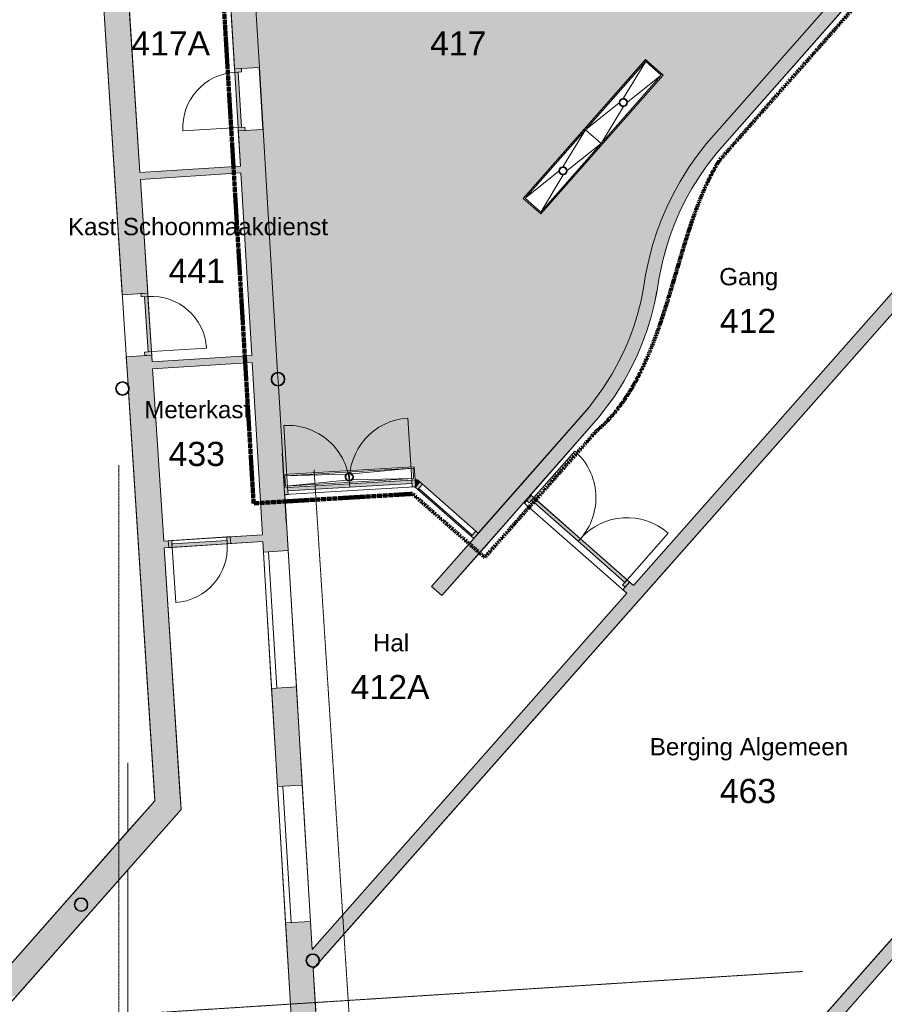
# Model space of a CAD drawing. Header units: millimetres. Extents: x 23089 to 106528, y 39021 to 113498.
# Tile 42 of 50: x 57930 to 70451, y 87874 to 102142. Entities that reach past the tile are written whole.
import ezdxf

# ---------------------------------------------------------------- set-up
doc = ezdxf.new("R2010")
doc.units = ezdxf.units.MM
doc.linetypes.add('Afbreeklijn', pattern=[9, 5, -2, 0, -2])
doc.linetypes.add('ARC Grid Line', pattern=[22.225, 12.7, -3.175, 3.175, -3.175])
for name, color, linetype, lineweight in [('A--A2__Ruwbouw', 8, 'Continuous', 9), ('A--AR9__AlgVoorz', 1, 'Continuous', 9), ('A--L$01A__Algemeen', 7, 'Continuous', 9), ('A--L$07A__Stramien', 1, 'Continuous', 13), ('A--L22__Binnenwanden', 2, 'Continuous', 9), ('A--L23__Vloeren', 3, 'Continuous', 9), ('A--L28__Hoofddraagconstructies', 3, 'Continuous', 9), ('A--L3__Afbouw', 2, 'Continuous', 9), ('A--L74__VasteSanitaireVoorz', 1, 'Continuous', 9), ('A--LD30__DetailPenMiddel', 3, 'Continuous', 9), ('A--LR9__AlgVoorz', 7, 'Continuous', 9), ('A--TR9__AlgVoorz', 1, 'Continuous', 13)]:
    doc.layers.add(name, color=color, linetype=linetype, lineweight=lineweight)
doc.styles.add('Arial', font='arial.ttf', dxfattribs={"height": 350})
doc.styles.add('Arial_1', font='arial.ttf', dxfattribs={"height": 250})

# ---------------------------------------------------------------- blocks, each defined once
blk = doc.blocks.new('32_DO_WB_vo deur enkel1 - vo 2-V1-DO-Begane grond - Nieuwe vloeren')
at = {"layer": 'A--L3__Afbouw'}
h = blk.add_hatch(color=9, dxfattribs=at)
h.paths.add_polyline_path([(570, 50), (520, 50), (520, -50), (570, -50)])
h.paths.add_polyline_path([(-330, 50), (-330, -50), (-280, -50), (-280, 50)])
blk.add_hatch(color=9, dxfattribs=at).paths.add_polyline_path([(520, 50), (-280, 50), (-280, 0), (520, 0)])
at = {"layer": 'A--L$01A__Algemeen'}
blk.add_line((520, 50), (520, 850), dxfattribs=at)
blk.add_arc((520, 50), 800, 90, 180, dxfattribs=at)
at = {"layer": 'A--L3__Afbouw'}
for p, q in [((-280, 50), (-330, 50)), ((-330, 50), (-330, -50)), ((520, 50), (-280, 50)), ((-280, 50), (-280, 0)), ((-280, -50), (-280, 50)), ((520, 0), (520, 50)), ((570, 50), (520, 50)), ((520, 50), (520, -50)), ((570, -50), (570, 50)), ((-330, -50), (-280, -50)), ((-280, 0), (520, 0)), ((520, -50), (570, -50))]:
    blk.add_line(p, q, dxfattribs=at)
blk = doc.blocks.new('32_DO_WB_vo deur enkel1 - vo 2-1766231-DO-Begane grond - Nieuwe vloeren')
at = {"layer": 'A--L3__Afbouw'}
h = blk.add_hatch(color=9, dxfattribs=at)
h.paths.add_polyline_path([(570, 85), (570, 185), (520, 185), (520, 85), (564, 85)])
h.paths.add_polyline_path([(-280, 85), (-280, 185), (-330, 185), (-330, 85), (-313, 85)])
blk.add_hatch(color=9, dxfattribs=at).paths.add_polyline_path([(520, 135), (520, 185), (-280, 182), (-280, 135), (272, 135)])
at = {"layer": 'A--L$01A__Algemeen'}
blk.add_line((520, 185), (520, 985), dxfattribs=at)
blk.add_arc((520, 185), 800, 90, 180, dxfattribs=at)
at = {"layer": 'A--L3__Afbouw'}
for p, q in [((-280, 185), (-330, 185)), ((-330, 185), (-330, 85)), ((520, 185), (-280, 185)), ((-280, 185), (-280, 135)), ((-280, 85), (-280, 185)), ((520, 135), (520, 185)), ((570, 185), (520, 185)), ((520, 185), (520, 85)), ((570, 85), (570, 185)), ((-330, 85), (-280, 85)), ((-280, 135), (520, 135)), ((520, 85), (570, 85))]:
    blk.add_line(p, q, dxfattribs=at)
blk = doc.blocks.new('32_DO_WB_vo deur enkel1 - vo 2-1766233-DO-Begane grond - Nieuwe vloeren')
at = {"layer": 'A--L3__Afbouw'}
h = blk.add_hatch(color=9, dxfattribs=at)
h.paths.add_polyline_path([(570, -180), (570, -80), (520, -80), (520, -180), (564, -180)])
h.paths.add_polyline_path([(-280, -180), (-280, -80), (-330, -80), (-330, -180)])
blk.add_hatch(color=9, dxfattribs=at).paths.add_polyline_path([(520, -180), (520, -130), (-280, -133), (-280, -180)])
at = {"layer": 'A--L$01A__Algemeen'}
blk.add_line((520, -180), (520, -980), dxfattribs=at)
blk.add_arc((520, -180), 800, 180, 270, dxfattribs=at)
at = {"layer": 'A--L3__Afbouw'}
for p, q in [((-330, -180), (-330, -80)), ((-330, -80), (-280, -80)), ((-280, -80), (-280, -180)), ((-280, -130), (520, -130)), ((-280, -180), (-280, -130)), ((520, -180), (520, -80)), ((520, -80), (570, -80)), ((520, -130), (520, -180)), ((570, -80), (570, -180)), ((-280, -180), (-330, -180)), ((520, -180), (-280, -180)), ((570, -180), (520, -180))]:
    blk.add_line(p, q, dxfattribs=at)
blk = doc.blocks.new('32_DO_WB_vo deur dubbel - vo-1960558-DO-Begane grond - Nieuwe vloeren')
at = {"layer": 'A--L3__Afbouw'}
h = blk.add_hatch(color=9, dxfattribs=at)
h.paths.add_polyline_path([(-1315, -50), (-1265, -50), (-1265, 50), (-1315, 50), (-1315, -8)])
h.paths.add_polyline_path([(535, -50), (585, -42), (585, 50), (535, 50), (535, -39)])
for points in [[(-1265, 0), (-365, 0), (-365, 50), (-1265, 50)], [(-365, 0), (535, 0), (535, 50), (-365, 50)]]:
    blk.add_hatch(color=9, dxfattribs=at).paths.add_polyline_path(points)
at = {"layer": 'A--L$01A__Algemeen'}
for p, q in [((-1265, 50), (-1265, 950)), ((535, 50), (535, 950))]:
    blk.add_line(p, q, dxfattribs=at)
for centre, start, end in [((-1265, 50), 360, 90), ((535, 50), 90, 180)]:
    blk.add_arc(centre, 900, start, end, dxfattribs=at)
at = {"layer": 'A--L3__Afbouw'}
for p, q in [((-1265, 50), (-1315, 50)), ((-1315, 50), (-1315, -50)), ((-365, 50), (-1265, 50)), ((-1265, 50), (-1265, 0)), ((-1265, -50), (-1265, 50)), ((-365, 0), (-365, 50)), ((535, 50), (-365, 50)), ((-365, 50), (-365, 0)), ((535, 0), (535, 50)), ((585, 50), (535, 50)), ((535, 50), (535, -50)), ((585, -50), (585, 50)), ((-1315, -50), (-1265, -50)), ((-1265, 0), (-365, 0)), ((-365, 0), (535, 0)), ((535, -50), (585, -50))]:
    blk.add_line(p, q, dxfattribs=at)
blk = doc.blocks.new('32_DO_WB_vo deur dubbel - vo-1929432-DO-Begane grond - Nieuwe vloeren')
at = {"layer": 'A--L3__Afbouw'}
h = blk.add_hatch(color=9, dxfattribs=at)
h.paths.add_polyline_path([(585, -25), (585, 75), (535, 75), (541, -25)])
h.paths.add_polyline_path([(-1265, -25), (-1265, 75), (-1315, 75), (-1315, -25), (-1270, -25)])
for points in [[(-365, 25), (-365, 75), (-1265, 75), (-1265, 25)], [(535, 25), (528, 75), (-365, 75), (-365, 25), (33, 25)]]:
    blk.add_hatch(color=9, dxfattribs=at).paths.add_polyline_path(points)
at = {"layer": 'A--L$01A__Algemeen'}
for p, q in [((-1265, 75), (-1265, 975)), ((535, 75), (535, 975))]:
    blk.add_line(p, q, dxfattribs=at)
for centre, start, end in [((-1265, 75), 360, 90), ((535, 75), 90, 180)]:
    blk.add_arc(centre, 900, start, end, dxfattribs=at)
at = {"layer": 'A--L3__Afbouw'}
for p, q in [((-1265, 75), (-1315, 75)), ((-1315, 75), (-1315, -25)), ((-365, 75), (-1265, 75)), ((-1265, 75), (-1265, 25)), ((-1265, -25), (-1265, 75)), ((-1265, 25), (-365, 25)), ((-365, 25), (-365, 75)), ((535, 75), (-365, 75)), ((-365, 75), (-365, 25)), ((-365, 25), (535, 25)), ((535, 25), (535, 75)), ((585, 75), (535, 75)), ((535, 75), (535, -25)), ((585, -25), (585, 75)), ((-1315, -25), (-1265, -25)), ((535, -25), (585, -25))]:
    blk.add_line(p, q, dxfattribs=at)
blk = doc.blocks.new('28_SCF_ARC_stalen_kolom_rond - Stalen kolom ø200mm-V38-DO-Begane grond - Nieuwe vloeren')
at = {"layer": 'A--L28__Hoofddraagconstructies'}
h = blk.add_hatch(color=9, dxfattribs=at)
h.paths.add_polyline_path([(-17, -98), (17, -98), (50, -87), (80, -58), (95, -31), (98, 12), (94, 34), (59, 79), (45, 88), (16, 98), (-17, 98), (-50, 87), (-77, 64), (-98, 12), (-100, 0), (-94, -34), (-77, -64), (-45, -88)])
h.paths.add_polyline_path([(16, -89), (-21, -87), (-50, -74), (-77, -45), (-85, -31), (-88, 12), (-83, 34), (-61, 64), (-45, 78), (-16, 89), (21, 87), (61, 64), (69, 58), (88, 12), (90, 0), (77, -45), (69, -58), (45, -78), (17, -88)])
for radius, start, end in [(100, 360, 180), (100, 180, 360), (90, 0, 180), (90, 180, 360)]:
    blk.add_arc((0, 0), radius, start, end, dxfattribs=at)
blk = doc.blocks.new('28_SCF_ARC_stalen_kolom_rond - Stalen kolom ø200mm-V39-DO-Begane grond - Nieuwe vloeren')
at = {"layer": 'A--L28__Hoofddraagconstructies'}
for radius, start, end in [(100, 360, 180), (100, 180, 360), (90, 0, 180), (90, 180, 360)]:
    blk.add_arc((0, 0), radius, start, end, dxfattribs=at)
blk = doc.blocks.new('28_SCF_ARC_stalen_kolom_rond - Stalen kolom ø200mm-1729722-DO-Begane grond - Nieuwe vloeren')
at = {"layer": 'A--L28__Hoofddraagconstructies'}
h = blk.add_hatch(color=9, dxfattribs=at)
h.paths.add_polyline_path([(16, -98), (17, -98), (50, -87), (77, -64), (95, -31), (100, 0), (94, 34), (69, 71), (45, 88), (16, 98), (-17, 98), (-50, 87), (-77, 64), (-95, 31), (-100, 0), (-94, -34), (-77, -64), (-45, -88), (-16, -98)])
h.paths.add_polyline_path([(16, -89), (-21, -87), (-50, -74), (-77, -45), (-85, -31), (-90, 0), (-77, 45), (-61, 64), (-45, 78), (-16, 89), (17, 88), (61, 64), (77, 45), (85, 31), (90, 0), (77, -45), (69, -58), (45, -78), (17, -88)])
for radius, start, end in [(100, 360, 180), (100, 180, 360), (90, 0, 180), (90, 180, 360)]:
    blk.add_arc((0, 0), radius, start, end, dxfattribs=at)
blk = doc.blocks.new('32_WI_WB_fixed glass - Ontwerpraam-2258922-DO-Begane grond - Nieuwe vloeren')
at = {"layer": 'A--L3__Afbouw'}
h = blk.add_hatch(color=9, dxfattribs=at)
h.paths.add_polyline_path([(-563, 50), (-563, -50), (-513, -50), (-513, 50), (-531, 50)])
h.paths.add_polyline_path([(513, 50), (513, -50), (563, -50), (556, 50), (551, 50)])
blk.add_hatch(color=9, dxfattribs=at).paths.add_polyline_path([(-513, 50), (-513, 29), (513, 29), (513, 50), (-449, 50)])
for p, q in [((-513, 50), (-563, 50)), ((-563, 50), (-563, -50)), ((513, 50), (-513, 50)), ((-513, 50), (-513, 29)), ((-513, -50), (-513, 50)), ((-513, 29), (513, 29)), ((513, 29), (513, 50)), ((513, 50), (513, -50)), ((563, 50), (513, 50)), ((-563, -50), (-513, -50)), ((-513, -50), (513, -50)), ((513, -50), (563, -50))]:
    blk.add_line(p, q, dxfattribs=at)
blk = doc.blocks.new('52_PF_FB_ARC_Gutter_dubbele_afvoer_Maatwerk - Maatwerk_w_340-2573511-DO-Begane grond - Nieuwe vloeren')
at = {"layer": 'A--L$01A__Algemeen'}
for p, q in [((-702, 45), (-1320, 150)), ((-1320, -150), (-1320, 150)), ((-1320, 150), (0, 150)), ((-618, 45), (0, 150)), ((618, 45), (0, 150)), ((0, -150), (0, 150)), ((0, 150), (1320, 150)), ((0, 150), (0, -150)), ((702, 45), (1320, 150)), ((1320, 150), (1320, -150)), ((-1320, -150), (-702, -40)), ((0, -150), (-618, -40)), ((0, -150), (618, -40)), ((1320, -150), (702, -40)), ((0, -150), (-1320, -150)), ((1320, -150), (0, -150))]:
    blk.add_line(p, q, dxfattribs=at)
for centre, radius in [((-660, 3), 60), ((-660, 3), 50), ((660, 3), 60), ((660, 3), 50)]:
    blk.add_circle(centre, radius, dxfattribs=at)
at = {"layer": 'A--L74__VasteSanitaireVoorz'}
for p, q in [((1340, 170), (-1340, 170)), ((-1340, 170), (-1340, -170)), ((1320, 150), (-1320, 150)), ((-1320, 150), (-1320, -150)), ((-1320, 150), (1320, 150)), ((-1320, -150), (-1320, 150)), ((1320, -150), (1320, 150)), ((1320, 150), (1320, -150)), ((1340, -170), (1340, 170)), ((-1340, -170), (1340, -170)), ((-1320, -150), (1320, -150)), ((1320, -150), (-1320, -150))]:
    blk.add_line(p, q, dxfattribs=at)
for centre, radius, start, end in [((-660, 3), 60, 0, 180), ((-660, 3), 60, 180, 360), ((-660, 3), 50, 0, 180), ((-660, 3), 50, 120, 180), ((-660, 3), 50, 180, 360), ((-660, 3), 50, 180, 246.322), ((-660, 3), 50, 45, 105), ((-660, 3), 50, 255, 360), ((-660, 3), 50, 16.5905, 30), ((-660, 3), 50, 0, 15), ((660, 3), 60, 0, 180), ((660, 3), 60, 180, 360), ((660, 3), 50, 0, 180), ((660, 3), 50, 0, 180), ((660, 3), 50, 180, 360), ((660, 3), 50, 180, 255), ((660, 3), 50, 270, 360)]:
    blk.add_arc(centre, radius, start, end, dxfattribs=at)
blk = doc.blocks.new('52_PF_FB_ARC_Gutter_Maatmerk - Maatwerk_ROOSTERTYPE_w_190-2573742-DO-Begane grond - Nieuwe vloeren')
at = {"layer": 'A--L$01A__Algemeen'}
for p, q in [((-42, 45), (-930, 75)), ((-930, -75), (-930, 75)), ((-930, 75), (930, 75)), ((42, 45), (930, 75)), ((930, 75), (930, -75)), ((-930, -75), (-42, -40)), ((930, -75), (-930, -75)), ((930, -75), (42, -40))]:
    blk.add_line(p, q, dxfattribs=at)
for radius in [60, 50]:
    blk.add_circle((0, 3), radius, dxfattribs=at)
at = {"layer": 'A--L74__VasteSanitaireVoorz'}
for p, q in [((950, 95), (-950, 95)), ((930, 75), (-930, 75)), ((-930, 75), (-930, -75)), ((-930, 75), (930, 75)), ((-930, -75), (-930, 75)), ((930, -75), (930, 75)), ((930, 75), (930, -75)), ((950, -95), (950, 95)), ((-930, -75), (930, -75)), ((930, -75), (-930, -75))]:
    blk.add_line(p, q, dxfattribs=at)
for radius, start, end in [(60, 0, 180), (60, 180, 360), (50, 0, 180), (50, 60, 180), (50, 180, 360), (50, 180, 300), (50, 315, 360), (50, 0, 30)]:
    blk.add_arc((0, 3), radius, start, end, dxfattribs=at)

msp = doc.modelspace()

# ---------------------------------------------------------------- hatches: boundary and pattern name
at = {"layer": 'A--A2__Ruwbouw'}
h = msp.add_hatch(color=9, dxfattribs=at)
h.paths.add_polyline_path([(62844.2, 71262.4), (63203.5, 71285), (62993.4, 74800.5), (62634, 74779.1), (62842.8, 71285)])
h.paths.add_polyline_path([(62580.4, 75677.5), (62939.7, 75698.9), (62704.5, 79634.9), (62681.3, 79634.9), (62638.3, 79655.4), (62614.1, 79682.9), (62604.1, 79702.6), (62598.6, 79733.4), (62604.7, 79767.7), (62638.3, 79811.3), (62657.9, 79823.3), (62692.8, 79831.8), (62602.1, 81348.9), (62242.7, 81327.4), (62579.1, 75698.9)])
h.paths.add_polyline_path([(62683, 79644.7), (62703.9, 79644.7), (62693.3, 79822), (62677.4, 79820), (62637.4, 79797.6), (62622, 79777.9), (62614.1, 79764.1), (62608.6, 79733.4), (62622, 79688.8), (62637.4, 79669.1), (62657.9, 79653.9), (62681.3, 79645.4)])
h.paths.add_polyline_path([(62124.6, 83303.9), (62484, 83325.3), (62180.2, 88409.5), (62156.9, 88409.5), (62114, 88430.1), (62089.7, 88457.5), (62079.6, 88478.2), (62074.3, 88508), (62084.2, 88548.9), (62114, 88586), (62129.9, 88596.7), (62168.4, 88606.5), (62140.5, 89074.2), (61781.1, 89052.7), (61951.4, 86203.7)])
h.paths.add_polyline_path([(62162.1, 88419.4), (62179.6, 88419.4), (62164.6, 88596.7), (62153.1, 88594.6), (62113, 88572.3), (62097.7, 88552.6), (62089.7, 88538.8), (62084.3, 88508), (62097.7, 88463.4), (62113, 88443.7), (62129.3, 88430.1), (62158.7, 88419.4)])
h.paths.add_polyline_path([(61663, 91029.1), (62022.4, 91050.6), (61937.4, 92473.1), (61578, 92451.6)])
h.paths.add_polyline_path([(61459.9, 94428.1), (61819.3, 94449.6), (61672.5, 96834.5), (61653.5, 96834.5), (61610.5, 96855.1), (61586.3, 96882.5), (61576.3, 96902.2), (61570.9, 96933), (61586.3, 96983.5), (61610.5, 97010.9), (61626.4, 97021.6), (61665, 97031.5), (61452.4, 100551), (61095.3, 100529.6), (61458.6, 94449.6)])
h.paths.add_polyline_path([(61671.9, 96844.4), (61676.2, 96844.4), (61661.4, 97021.6), (61649.7, 97019.6), (61609.6, 96997.3), (61594.3, 96977.6), (61586.3, 96963.8), (61580.9, 96933), (61594.3, 96888.4), (61609.6, 96868.7), (61625.9, 96855.1), (61655.2, 96844.4)])
h.paths.add_polyline_path([(61041.6, 101428), (61401, 101449.5), (61164, 105414.3), (61139.6, 105414.8), (61097.8, 105434.9), (61073.6, 105462.3), (61064.2, 105478.6), (61058.2, 105512.8), (61073.6, 105563.3), (61097.8, 105590.8), (61118.4, 105603.1), (61152.3, 105611.3), (60788.6, 111697.3), (60443.9, 111431.1), (61040.3, 101449.5)])
h.paths.add_polyline_path([(61163.5, 105424.2), (61152.9, 105601.5), (61137, 105599.4), (61096.9, 105577.1), (61081.6, 105557.4), (61072.4, 105537), (61068.2, 105512.8), (61081.6, 105468.2), (61096.9, 105448.5), (61113.2, 105434.9), (61145.8, 105424.2)])
h = msp.add_hatch(color=9, dxfattribs=at)
h.paths.add_polyline_path([(59888.5, 90824.3), (60234, 91215.6), (59838.9, 97281.6), (59472.9, 97257.9), (59503.8, 96848.9), (59515.1, 96821.6), (59519.2, 96798.4), (59506.7, 96734.2), (59735, 93200.1)])
h.paths.add_polyline_path([(59504.3, 96770.9), (59509.2, 96798.4), (59502.6, 96798.4), (59503.8, 96779.7)])
h.paths.add_polyline_path([(59414.9, 98156.1), (59784.1, 98179.9), (59294.3, 105761.8), (58925.1, 105737.9), (59305.4, 99850.7)])
h.paths.add_polyline_path([(58794.9, 107753.7), (59164.1, 107777.6), (59074, 109173.1), (58704.7, 109149.2), (58717.7, 108948.7)])
h = msp.add_hatch(color=9, dxfattribs=at)
h.paths.add_polyline_path([(68029.9, 100217.4), (70172.7, 102649.8), (70022.6, 102782), (67875.9, 100345.2), (67921.1, 100307.7)])
h.paths.add_polyline_path([(71239.4, 103860.6), (71240.4, 103861.8), (71238.1, 103861.8)])
for points in [[(67890.9, 100039.4), (68029.9, 100217.4), (67875.9, 100345.2), (67729.9, 100158.2), (67875.9, 100050.5)], [(67792.9, 99898.4), (67890.9, 100039.4), (67729.9, 100158.2), (67626, 100008.8)], [(59677.7, 99826.2), (61131.7, 99920.2), (61125.8, 100020), (59671.7, 99920.2), (59676.2, 99850.7)], [(67665.9, 99696.4), (67792.9, 99898.4), (67626, 100008.8), (67493.7, 99798.2)], [(67573.9, 99530.4), (67665.9, 99696.4), (67493.7, 99798.2), (67396.3, 99622.6), (67493.7, 99572.1)], [(67482.9, 99342.4), (67573.9, 99530.4), (67396.3, 99622.6), (67300.7, 99425.1)], [(67409.9, 99170.4), (67482.9, 99342.4), (67300.7, 99425.1), (67224.2, 99244.9)], [(67350.9, 99014.4), (67409.9, 99170.4), (67224.2, 99244.9), (67162, 99080.4), (67333.9, 99020.4)], [(67291.9, 98830.4), (67350.9, 99014.4), (67162, 99080.4), (67100.1, 98887.2), (67224.2, 98850.5)], [(67243.9, 98653.4), (67291.9, 98830.4), (67100.1, 98887.2), (67049.4, 98700.3), (67100.1, 98688.1)], [(67191.9, 98407.4), (67243.9, 98653.4), (67049.4, 98700.3), (66995.2, 98444.1), (67100.1, 98424.6)], [(67160.9, 98215.4), (67191.9, 98407.4), (66995.2, 98444.1), (66964.1, 98251), (67123.9, 98222.1)], [(67123.9, 98030.4), (67160.9, 98215.4), (66964.1, 98251), (66928.7, 98074.3), (67100.1, 98035.8)], [(67074.9, 97834.4), (67123.9, 98030.4), (66928.7, 98074.3), (66882.1, 97887.7), (67049.4, 97841.5)], [(67018.9, 97649.4), (67074.9, 97834.4), (66882.1, 97887.7), (66828.9, 97712.2), (66995.2, 97657.3)], [(66951.9, 97462.4), (67018.9, 97649.4), (66828.9, 97712.2), (66765.4, 97535), (66877.9, 97491.2)], [(66877.9, 97286.4), (66951.9, 97462.4), (66765.4, 97535), (66695.4, 97368.3), (66828.9, 97308.4)], [(66781.9, 97085.4), (66877.9, 97286.4), (66695.4, 97368.3), (66603.9, 97176.8), (66765.4, 97093.9)], [(59855, 97082.2), (61295.3, 97182), (61289.8, 97275.1), (59848.6, 97182)], [(66683.9, 96907.4), (66781.9, 97085.4), (66603.9, 97176.8), (66511.6, 97009.1), (66603.9, 96954.6)], [(66541.9, 96682.4), (66683.9, 96907.4), (66511.6, 97009.1), (66377, 96795.9), (66511.6, 96703.3)], [(66316.1, 96380.7), (66541.9, 96682.4), (66377, 96795.9), (66160.7, 96506.8), (66171.5, 96498)], [(65331.1, 95259), (66316.1, 96380.7), (66160.7, 96506.8), (65180.9, 95391.1), (65330.8, 95259.3)], [(63662.4, 95373.6), (63672, 95381.2), (63726.3, 95442.9), (63689.4, 95475.4), (63656.6, 95470.4), (63662.4, 95373.8)], [(64043.6, 93796.9), (65330.7, 95259.2), (65180.4, 95391.1), (63893.5, 93929), (64005, 93830.8)]]:
    msp.add_hatch(color=9, dxfattribs=at).paths.add_polyline_path(points)
h = msp.add_hatch(color=9, dxfattribs=at)
h.paths.add_polyline_path([(62181.5, 88387.1), (62191.7, 88409.5), (62180.2, 88409.5)])
h.paths.add_polyline_path([(62179.6, 88419.4), (62191.7, 88420), (62224.3, 88435.6), (62259.5, 88480.6), (62264.3, 88508), (62250.9, 88552.6), (62235.6, 88572.3), (62219.3, 88586), (62169, 88596.7), (62176.1, 88478.2)])
h.paths.add_polyline_path([(62270.8, 88488.3), (70712.6, 98050.6), (70557.6, 98177.3), (62164.6, 88670.2), (62168.4, 88606.5), (62191.7, 88606.5), (62234.6, 88586), (62258.9, 88558.5), (62268.9, 88538.8), (62272.1, 88495.8)])
h = msp.add_hatch(color=9, dxfattribs=at)
h.paths.add_polyline_path([(68334.1, 85994.2), (74138.8, 92583.2), (73988.7, 92715.4), (68184, 86126.4), (68250.1, 86068.2)])
h.paths.add_polyline_path([(75394.8, 94008.9), (76238.8, 94967.1), (76088.8, 95099.3), (75244.7, 94141.1), (75393, 94010.4)])
h.paths.add_polyline_path([(76820.6, 95627.4), (76961.5, 95796.4), (76815.9, 95924.7), (76670.5, 95759.6), (76722.8, 95713.5)])
h.paths.add_polyline_path([(77547.7, 96452.8), (78466.4, 97495.6), (78316.3, 97627.8), (77397.6, 96585)])
h = msp.add_hatch(color=9, dxfattribs=at)
h.paths.add_polyline_path([(66720.5, 93830.8), (66816.6, 93946.1), (66763.4, 93992.9), (66664.2, 93880.4), (66716.5, 93834.3)])
h.paths.add_polyline_path([(65238.6, 95136.4), (65337.8, 95249), (65329.2, 95256.5), (65230.1, 95144)])
h = msp.add_hatch(color=9, dxfattribs=at)
h.paths.add_polyline_path([(60022.6, 94487.3), (60087.5, 94491.5), (60081, 94591.3), (60016.7, 94579.5)])
h.paths.add_polyline_path([(60985.6, 94549.5), (61450.4, 94587.1), (61444.9, 94679.4), (60979.2, 94649.3), (60983.7, 94579.5)])
h = msp.add_hatch(color=9, dxfattribs=at)
h.paths.add_polyline_path([(57361.4, 87961.7), (57884.4, 87995.1), (60267.6, 90694.7), (60234, 91215.6), (57384.8, 87988.2)])
h.paths.add_polyline_path([(58803.2, 89220.2), (58801.4, 89220.2), (58763.7, 89236.4), (58734.2, 89268.2), (58724.2, 89287.9), (58721, 89331.1), (58734.2, 89369.2), (58758.5, 89396.6), (58774.4, 89407.3), (58803.2, 89417.2), (58836.2, 89417.2), (58879.1, 89396.6), (58903.4, 89369.2), (58916.6, 89331.1), (58918.8, 89318.7), (58903.4, 89268.2), (58879.1, 89240.7), (58863.2, 89230.1), (58834.4, 89220.2)])
h.paths.add_polyline_path([(58834.4, 89230.1), (58880.1, 89254.4), (58895.4, 89274.1), (58903.4, 89287.9), (58906.6, 89331.1), (58895.4, 89363.3), (58872.2, 89389.6), (58863.8, 89396.6), (58834.4, 89407.3), (58797.6, 89405.3), (58757.5, 89383), (58742.2, 89363.3), (58731, 89331.1), (58728.8, 89318.7), (58742.2, 89274.1), (58757.5, 89254.4), (58773.8, 89240.7), (58803.2, 89230.1)])
at = {"layer": 'A--AR9__AlgVoorz'}
h = msp.add_hatch(color=201, dxfattribs=at)
h.paths.add_polyline_path([(64538.3, 94661.6), (66171.5, 96521.3), (66421, 96865.6), (66553.6, 97085.4), (66656.3, 97286.4), (66750.2, 97498.7), (66806.5, 97649.4), (66874, 97861.1), (66917.8, 98030.4), (66956.9, 98215.4), (67084.7, 98830.4), (67140.9, 99014.4), (67210.2, 99207.7), (67300.7, 99425.1), (67465.5, 99747.3), (67556.7, 99898.4), (67709.5, 100128.8), (67792.9, 100238.9), (67921.1, 100396.5), (69915.5, 102660.4), (63832.1, 107948.6), (61191.7, 104951.1), (61665, 97031.5), (61688.2, 97031.5), (61735.2, 97007.6), (61755.4, 96983.5), (61766.4, 96958.1), (61770.9, 96933), (61755.4, 96882.5), (61730, 96854.1), (61715.3, 96844.4), (61676.7, 96834.5), (61748.6, 95549.7), (63645.1, 95663.1), (63662.4, 95473.8), (63697.8, 95468), (64571.2, 94699.1), (64538.2, 94661.7)])
h.paths.add_polyline_path([(61676.2, 96844.4), (61692.1, 96846.4), (61730, 96866.9), (61747.5, 96888.4), (61755.4, 96902.2), (61760.9, 96933), (61747.5, 96977.6), (61730, 96999.1), (61715.9, 97010.9), (61665.6, 97021.6), (61676, 96846.4)])
h.paths.add_polyline_path([(65478.9, 99326.6), (65223.8, 99551.3), (66995.3, 101562.3), (67250.4, 101337.6), (65586.1, 99448.3)])

# ---------------------------------------------------------------- linework, layer by layer
at = {"layer": 'A--L$07A__Stramien', "linetype": 'ARC Grid Line'}
for p, q in [((59365.9, 95686.5), (59365.9, 39742)), ((62193.3, 95618), (65785.5, 39742)), ((69268.3, 88349.7), (24200.6, 85478.1))]:
    msp.add_line(p, q, dxfattribs=at)
at = {"layer": 'A--L22__Binnenwanden', "lineweight": 15}
for p, q in [((58925.1, 105737.9), (59414.9, 98156.1)), ((61401, 101449.5), (61191.7, 104951.1)), ((60934.9, 103214.2), (61041.6, 101428)), ((59671.3, 99926), (59465, 103119.2)), ((69915.5, 102660.4), (67875.9, 100345.2)), ((68029.9, 100217.4), (70172.7, 102649.8)), ((61041.6, 101428), (61401, 101449.5)), ((61454.7, 100551.1), (61095.3, 100529.6)), ((61095.3, 100529.6), (61125.8, 100020)), ((61665, 97031.5), (61454.7, 100551.1)), ((67875.9, 100345.2), (67729.9, 100158.2)), ((67729.9, 100158.2), (67626, 100008.8)), ((67890.9, 100039.4), (68029.9, 100217.4)), ((61125.8, 100020), (59671.3, 99926)), ((67792.9, 99898.4), (67890.9, 100039.4)), ((59677.7, 99826.2), (61131.7, 99920.2)), ((61131.7, 99920.2), (61289.8, 97275.1)), ((67626, 100008.8), (67493.7, 99798.2)), ((67665.9, 99696.4), (67792.9, 99898.4)), ((59784.1, 98179.9), (59677.7, 99826.2)), ((67493.7, 99798.2), (67396.3, 99622.6)), ((67396.3, 99622.6), (67300.7, 99425.1)), ((67573.9, 99530.4), (67665.9, 99696.4)), ((67482.9, 99342.4), (67573.9, 99530.4)), ((67300.7, 99425.1), (67224.2, 99244.9)), ((67409.9, 99170.4), (67482.9, 99342.4)), ((67224.2, 99244.9), (67162, 99080.4)), ((67350.9, 99014.4), (67409.9, 99170.4)), ((67162, 99080.4), (67100.1, 98887.2)), ((67100.1, 98887.2), (67049.4, 98700.3)), ((67291.9, 98830.4), (67350.9, 99014.4)), ((67243.9, 98653.4), (67291.9, 98830.4)), ((67049.4, 98700.3), (66995.2, 98444.1)), ((67191.9, 98407.4), (67243.9, 98653.4)), ((66995.2, 98444.1), (66964.1, 98251)), ((67160.9, 98215.4), (67191.9, 98407.4)), ((59414.9, 98156.1), (59784.1, 98179.9)), ((70628.7, 98257.8), (66819.8, 93943.3)), ((66964.1, 98251), (66928.7, 98074.3)), ((67123.9, 98030.4), (67160.9, 98215.4)), ((62270.8, 88488.3), (70712.6, 98050.6)), ((66928.7, 98074.3), (66882.1, 97887.7)), ((67074.9, 97834.4), (67123.9, 98030.4)), ((66882.1, 97887.7), (66828.9, 97712.2)), ((67018.9, 97649.4), (67074.9, 97834.4)), ((66828.9, 97712.2), (66765.4, 97535)), ((66951.9, 97462.4), (67018.9, 97649.4)), ((66765.4, 97535), (66695.4, 97368.3)), ((66877.9, 97286.4), (66951.9, 97462.4)), ((66695.4, 97368.3), (66603.9, 97176.8)), ((59842.1, 97281.8), (59472.9, 97257.9)), ((59472.9, 97257.9), (59498.7, 96857.6)), ((59848.6, 97182), (59842.1, 97281.8)), ((61289.8, 97275.1), (59848.6, 97182)), ((59855, 97082.2), (61295.7, 97175.3)), ((61295.7, 97175.3), (61444.9, 94679.4)), ((66603.9, 97176.8), (66511.6, 97009.1)), ((66781.9, 97085.4), (66877.9, 97286.4)), ((60016.2, 94587.1), (59855, 97082.2)), ((61676.2, 96844.4), (61665.6, 97021.6)), ((66683.9, 96907.4), (66781.9, 97085.4)), ((66511.6, 97009.1), (66377, 96795.9)), ((66541.9, 96682.4), (66683.9, 96907.4)), ((59500.2, 96835.5), (59504.3, 96770.9)), ((59505.6, 96751.2), (59888.5, 90824.3)), ((61735, 95859.5), (61676.7, 96834.5)), ((66377, 96795.9), (66160.7, 96506.8)), ((66316.1, 96380.7), (66541.9, 96682.4)), ((66160.7, 96506.8), (65180.8, 95391)), ((65331.1, 95259), (66316.1, 96380.7)), ((61730, 95859.2), (61735, 95859.5)), ((61789.7, 94861), (61730, 95859.2)), ((63689.4, 95475.4), (63656.5, 95473.4)), ((63656.5, 95473.4), (63662.4, 95373.6)), ((63726.3, 95442.9), (63689.4, 95475.4)), ((63662.4, 95373.6), (63654.3, 95373.1)), ((63654.3, 95373.1), (63660.2, 95367.9)), ((63660.2, 95367.9), (63726.3, 95442.9)), ((65180.6, 95391.3), (63893.5, 93929)), ((65180.9, 95391.1), (65180.6, 95391.3)), ((64043.6, 93796.9), (65330.7, 95259.2)), ((65329.2, 95256.5), (65230.1, 95144)), ((65238.6, 95136.4), (65337.8, 95249)), ((65337.8, 95249), (65329.2, 95256.5)), ((65330.8, 95259.3), (65331.1, 95259)), ((65230.1, 95144), (65238.6, 95136.4)), ((61794.7, 94861.3), (61789.7, 94861)), ((61819.3, 94449.6), (61794.7, 94861.3)), ((61444.9, 94679.4), (60979.2, 94649.3)), ((60979.2, 94649.3), (60985.6, 94549.5)), ((60081, 94591.3), (60016.2, 94587.1)), ((60022.6, 94487.3), (60087.5, 94491.5)), ((60267.6, 90694.7), (60022.6, 94487.3)), ((60087.5, 94491.5), (60081, 94591.3)), ((60985.6, 94549.5), (61450.8, 94579.5)), ((61450.8, 94579.5), (61459.9, 94428.1)), ((61459.9, 94428.1), (61819.3, 94449.6)), ((63893.5, 93929), (64043.6, 93796.9)), ((66763.4, 93992.9), (66664.2, 93880.4)), ((66664.2, 93880.4), (66720.5, 93830.8)), ((66819.8, 93943.3), (66763.4, 93992.9)), ((66720.5, 93830.8), (62164.6, 88670.2)), ((73988.7, 92715.4), (68250.1, 86201.4)), ((61937.4, 92473.1), (61578, 92451.6)), ((62022.4, 91050.6), (61937.4, 92473.1)), ((68334.1, 85994.2), (74138.8, 92583.2)), ((61578, 92451.6), (61663, 91029.1)), ((61663, 91029.1), (62022.4, 91050.6)), ((59888.5, 90824.3), (57361.4, 87961.7)), ((57537.6, 87602.2), (60267.6, 90694.7)), ((62140.5, 89074.2), (61781.1, 89052.7)), ((61781.1, 89052.7), (62124.6, 83303.9)), ((62164.6, 88670.2), (62140.5, 89074.2)), ((62219.4, 88430), (62254.7, 88470)), ((62181.5, 88387.1), (62205.9, 88414.7)), ((62484, 83325.3), (62181.5, 88387.1))]:
    msp.add_line(p, q, dxfattribs=at)
at = {"layer": 'A--L22__Binnenwanden'}
for p, q in [((61401, 101449.5), (61454.7, 100551.1)), ((61735, 95859.5), (61764.8, 95360.4)), ((61770.8, 95260.6), (61794.7, 94861.3)), ((60130.9, 94594.5), (60929.3, 94646.1)), ((61819.3, 94449.6), (61937.4, 92473.1)), ((61578, 92451.6), (61459.9, 94428.1)), ((61781.1, 89052.7), (61663, 91029.1)), ((62022.4, 91050.6), (62140.5, 89074.2))]:
    msp.add_line(p, q, dxfattribs=at)
at = {"layer": 'A--L23__Vloeren'}
for p, q in [((61399.1, 101449.4), (61452.4, 100551)), ((65223.8, 99551.3), (66995.3, 101562.3)), ((66995.3, 101562.3), (67250.4, 101337.6)), ((67250.4, 101337.6), (65478.9, 99326.6)), ((65478.9, 99326.6), (65223.8, 99551.3)), ((64571.3, 94699.1), (66171.5, 96521.3)), ((61730.3, 95859.2), (61748.6, 95549.7)), ((61748.6, 95549.7), (63645.1, 95663.1)), ((63645.1, 95663.1), (63656.5, 95473.4)), ((61653.2, 92456.1), (61533.2, 94432.5)), ((61859.6, 89057.4), (61739.6, 91033.7))]:
    msp.add_line(p, q, dxfattribs=at)
at = {"layer": 'A--LD30__DetailPenMiddel', "linetype": 'Afbreeklijn', "lineweight": 100}
for p, q in [((61317.6, 95133.3), (60734.8, 104886.2)), ((70340.2, 102688.7), (68067.1, 100108.4)), ((66279.4, 96178.4), (64665.3, 94350)), ((63619.1, 95270.8), (61317.6, 95133.3)), ((64665.3, 94350), (63619.1, 95270.8))]:
    msp.add_line(p, q, dxfattribs=at)
at = {"layer": 'A--LD30__DetailPenMiddel'}
for p, q in [((61459.9, 94428.1), (61578, 92451.6)), ((61459.9, 94428.1), (61578, 92451.6)), ((61459.9, 94428.1), (61578, 92451.6)), ((59496.9, 90380.7), (59496.9, 91372.1)), ((61663, 91029.1), (61781.1, 89052.7)), ((61663, 91029.1), (61781.1, 89052.7)), ((61663, 91029.1), (61781.1, 89052.7)), ((59496.9, 82550.7), (59496.9, 89821.6))]:
    msp.add_line(p, q, dxfattribs=at)
at = {"layer": 'A--LD30__DetailPenMiddel', "linetype": 'Afbreeklijn', "lineweight": 100}
msp.add_open_spline([(66279.4, 96178.4), (67344, 97071.7), (67372, 99007.1), (68067.1, 100108.4)], degree=3, dxfattribs=at)
at = {"layer": 'A--LR9__AlgVoorz'}
for p, q in [((59881.6, 90931.3), (58925.1, 105737.9)), ((75285.2, 93884.6), (68334.1, 85994.2)), ((59888.5, 90824.3), (59881.6, 90931.3)), ((59496.9, 90380.7), (59817.5, 90743.9)), ((59817.5, 90743.9), (59888.5, 90824.3)), ((57433.5, 88043.3), (59496.9, 90380.7))]:
    msp.add_line(p, q, dxfattribs=at)
at = {"layer": 'A--LR9__AlgVoorz', "flags": 128}
for points in [[(60934.9, 103214.2), (59465, 103119.2), (59671.3, 99926), (61125.8, 100020)], [(61131.7, 99920.2), (59677.7, 99826.2), (59848.6, 97182), (61289.8, 97275.1)], [(62181.5, 88387.1), (62604.7, 81304.8), (66240.2, 85431.6), (67500.4, 86862), (68250.1, 86201.4), (75203.2, 94094.1), (75163.5, 94129.1), (74490.2, 94722.3), (73739.5, 95383.7), (72689.6, 96308.7), (70712.6, 98050.6), (66920.1, 93754.8)], [(61295.7, 97175.3), (59855, 97082.2), (60016.2, 94587.1), (61444.9, 94679.4)], [(61770.8, 95260.6), (62164.6, 88670.2), (66720.5, 93830.8), (65269.5, 95109.2), (65229.6, 95144.3), (64688.4, 94529.5), (64043.6, 93796.9), (63893.5, 93929), (64505.3, 94624.1), (63654.3, 95373.1)], [(59546.9, 76511.4), (59546.9, 76351.4), (59506.9, 76351.4), (59506.9, 75366.4), (60731.9, 75366.4), (60731.9, 76467.4), (62533.1, 76467.4), (61450.8, 94579.5), (60022.6, 94487.3), (60250.8, 90955.1), (60267.6, 90694.7), (60094.9, 90499), (59496.9, 89821.6), (59496.9, 82512), (59496.9, 82435.5), (57975.9, 80676.4), (59496.9, 79335.5), (59496.9, 79268.9), (59546.9, 79268.9)], [(59446.9, 76511.4), (59446.9, 79246.3), (59244.3, 79424.9), (57835.5, 80666.9), (59496.9, 82588.4), (59496.9, 89821.6), (57710.8, 87798.5), (57537.6, 87602.2), (57276.1, 87585.6), (39165.9, 86431.7), (39165.9, 76511.4)]]:
    msp.add_lwpolyline(points, close=True, dxfattribs=at)
msp.add_lwpolyline([(70132.1, 102603.7), (68029.9, 100217.4), (67890.9, 100039.4), (67792.9, 99898.4), (67665.9, 99696.4), (67573.9, 99530.4), (67482.9, 99342.4), (67409.9, 99170.4), (67408.5, 99166.6), (67350.9, 99014.4), (67291.9, 98830.4), (67290.7, 98825.9), (67243.9, 98653.4), (67191.9, 98407.4), (67160.9, 98215.4), (67159.4, 98208), (67123.9, 98030.4), (67074.9, 97834.4), (67018.9, 97649.4), (66951.9, 97462.4), (66877.9, 97286.4), (66781.9, 97085.4), (66683.9, 96907.4), (66541.9, 96682.4), (66316.1, 96380.7), (65329, 95256.7), (66819.8, 93943.3), (70628.7, 98257.8)], dxfattribs=at)

# ---------------------------------------------------------------- block references
at = {"layer": 'A--L28__Hoofddraagconstructies'}
for name, p in [('28_SCF_ARC_stalen_kolom_rond - Stalen kolom ø200mm-1729722-DO-Begane grond - Nieuwe vloeren', (61670.9, 96933)), ('28_SCF_ARC_stalen_kolom_rond - Stalen kolom ø200mm-1729722-DO-Begane grond - Nieuwe vloeren', (59419.2, 96798.4)), ('28_SCF_ARC_stalen_kolom_rond - Stalen kolom ø200mm-V38-DO-Begane grond - Nieuwe vloeren', (58818.8, 89318.7)), ('28_SCF_ARC_stalen_kolom_rond - Stalen kolom ø200mm-V39-DO-Begane grond - Nieuwe vloeren', (58818.8, 89318.7)), ('28_SCF_ARC_stalen_kolom_rond - Stalen kolom ø200mm-1729722-DO-Begane grond - Nieuwe vloeren', (62174.3, 88508))]:
    msp.add_blockref(name, p, dxfattribs=at)
at = {"layer": 'A--L3__Afbouw'}
for name, p, rotation in [('32_DO_WB_vo deur enkel1 - vo 2-1766233-DO-Begane grond - Nieuwe vloeren', (61241, 101109.4), 273.4196840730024), ('32_DO_WB_vo deur enkel1 - vo 2-1766231-DO-Begane grond - Nieuwe vloeren', (59620.8, 97838.7), 273.6959813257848), ('32_DO_WB_vo deur dubbel - vo-1960558-DO-Begane grond - Nieuwe vloeren', (63075.7, 95388.6), 3.419684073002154), ('32_DO_WB_vo deur dubbel - vo-1929432-DO-Begane grond - Nieuwe vloeren', (66275, 94323.3), 318.6181883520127), ('32_WI_WB_fixed glass - Ontwerpraam-2258922-DO-Begane grond - Nieuwe vloeren', (64115.7, 95033.5), 138.6454098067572), ('32_DO_WB_vo deur enkel1 - vo 2-V1-DO-Begane grond - Nieuwe vloeren', (60653.1, 94578.1), 183.6959813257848)]:
    msp.add_blockref(name, p, dxfattribs=dict(at, rotation=rotation))
at = {"layer": 'A--L74__VasteSanitaireVoorz'}
for name, p, rotation in [('52_PF_FB_ARC_Gutter_dubbele_afvoer_Maatwerk - Maatwerk_w_340-2573511-DO-Begane grond - Nieuwe vloeren', (66237.1, 100444.5), 48.62169589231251), ('52_PF_FB_ARC_Gutter_Maatmerk - Maatwerk_ROOSTERTYPE_w_190-2573742-DO-Begane grond - Nieuwe vloeren', (62702.5, 95511.6), 3.41968407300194)]:
    msp.add_blockref(name, p, dxfattribs=dict(at, rotation=rotation))

# ---------------------------------------------------------------- texts
at = {"layer": 'A--TR9__AlgVoorz', "attachment_point": 1}
for s, insert, char_height, width, style in [('417A', (59545.9, 101972.9), 350, 1410.97, 'Arial'), ('417', (63873.5, 101972.9), 350, 1010.126, 'Arial'), ('Kast Schoonmaakdienst', (58629.3, 99268.7), 250, 4537.551, 'Arial_1'), ('441', (60086.7, 98677), 350, 1010.126, 'Arial'), ('Gang', (68060.9, 98543), 250, 1026.16, 'Arial_1'), ('412', (68069.4, 97951.3), 350, 1010.126, 'Arial'), ('Meterkast', (59734.3, 96616.2), 250, 1859.915, 'Arial_1'), ('433', (60086.7, 96024.5), 350, 1010.126, 'Arial'), ('Hal', (63046, 93238), 250, 625.316, 'Arial_1'), ('412A', (62723.9, 92646.2), 350, 1410.97, 'Arial'), ('Berging Algemeen', (67055.4, 91732.2), 250, 3463.29, 'Arial_1'), ('463', (68069.4, 91140.5), 350, 1010.126, 'Arial')]:
    msp.add_mtext(s, dxfattribs=dict(at, insert=insert, char_height=char_height, width=width, style=style))

doc.saveas('drawing.dxf')
